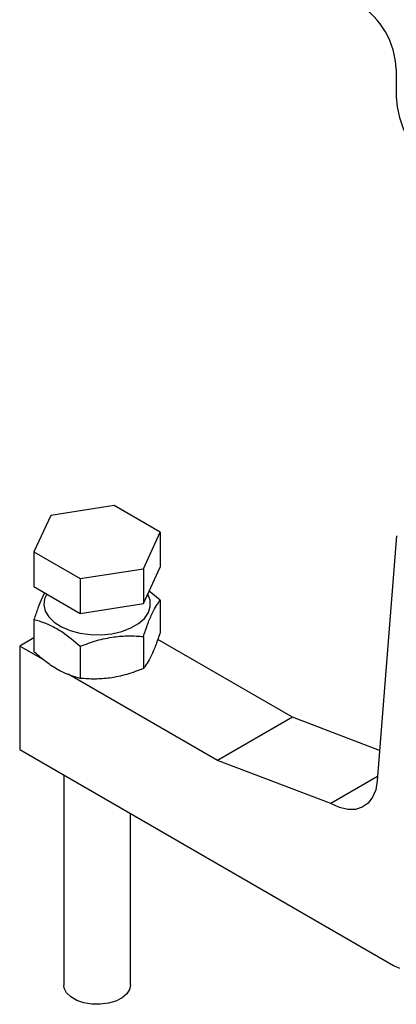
# Model space of a CAD drawing. Extents: x 36 to 398, y 6 to 290.
# Tile 9 of 11: x 294 to 332, y 127 to 225. Entities that reach past the tile are written whole.
import ezdxf

# ---------------------------------------------------------------- set-up
doc = ezdxf.new("R2010")
doc.units = 0
doc.layers.get('0').update_dxf_attribs({"linetype": 'CONTINUOUS'})

msp = doc.modelspace()

# ---------------------------------------------------------------- linework, layer by layer
at = {"color": 7, "linetype": 'CONTINUOUS'}
for p, q in [((332.1338, 220.2658), (332.1338, 217.544)), ((303.8932, 176.6332), (297.5728, 175.6555)), ((308.52, 173.9622), (303.8932, 176.6332)), ((297.5728, 175.6555), (295.8793, 172.0069)), ((306.8265, 170.3135), (308.52, 173.9622)), ((308.52, 173.9622), (308.52, 170.4783)), ((332.1633, 173.6094), (330.2227, 149.1158)), ((295.8793, 172.0069), (300.5061, 169.3359)), ((295.8793, 172.0069), (295.8793, 168.523)), ((306.8265, 166.8296), (308.52, 170.4783)), ((300.5061, 169.3359), (306.8265, 170.3135)), ((306.8265, 170.3135), (306.8265, 166.8296)), ((295.8793, 168.523), (300.5061, 165.852)), ((300.5061, 169.3359), (300.5061, 165.852)), ((308.52, 167.1861), (307.4051, 168.0763)), ((298.8663, 166.7986), (298.8663, 166.7788)), ((300.5061, 165.852), (306.8265, 166.8296)), ((308.52, 167.1861), (308.52, 163.972)), ((295.8793, 165.2308), (295.8793, 162.0167)), ((306.8265, 163.5374), (306.8265, 160.3234)), ((295.8793, 163.4016), (294.4509, 162.577)), ((294.4509, 162.577), (294.4509, 152.2342)), ((296.9623, 161.1273), (294.4509, 162.577)), ((300.5061, 162.5598), (300.5061, 159.3457)), ((321.7335, 155.4675), (308.2652, 163.2426)), ((314.2499, 151.1473), (299.3118, 159.7709)), ((321.7335, 155.4675), (314.2499, 151.1473)), ((330.4623, 152.14), (321.7335, 155.4675)), ((294.4509, 152.2342), (331.853, 130.6424)), ((325.574, 146.8306), (314.2499, 151.1473)), ((298.8663, 149.6852), (298.8663, 128.6736)), ((330.2558, 149.5333), (325.574, 146.8306)), ((305.533, 128.6736), (305.533, 145.8366))]:
    msp.add_line(p, q, dxfattribs=at)
at = {"color": 7, "linetype": 'CONTINUOUS', "flags": 128}
for points in [[(332.1338, 217.544), (332.211, 216.5184), (332.44, 215.4374), (332.8133, 214.3362), (333.3188, 213.2509), (333.9398, 212.2171), (334.656, 211.2686), (335.444, 210.4365), (336.2779, 209.748), (337.1305, 209.2256), (337.9739, 208.8865), (338.7804, 208.7418), (339.5236, 208.7962), (340.1792, 209.0479), (340.7257, 209.4887), (341.1453, 210.1042), (341.4241, 210.8741)], [(297.1588, 167.7844), (296.95, 167.322), (296.868, 166.7008), (297.0044, 166.0829), (297.3534, 165.4934), (297.9008, 164.9565), (298.6243, 164.4943), (299.4941, 164.1256), (300.4746, 163.8655), (301.5258, 163.7246), (302.6046, 163.7089), (303.6668, 163.8188), (304.669, 164.0498), (305.57, 164.3927), (306.3331, 164.8332), (306.9269, 165.3533), (307.3272, 165.9318), (307.5176, 166.545), (307.4902, 167.1678), (307.2568, 167.7568)], [(330.2227, 149.1158), (330.068, 148.2199), (329.7597, 147.4621), (329.3082, 146.868), (328.7288, 146.4577), (328.041, 146.2451), (327.2682, 146.2374), (326.4365, 146.4347), (325.574, 146.8306)], [(305.533, 128.6736), (305.4527, 128.2538), (305.1697, 127.8), (304.7, 127.401), (304.0733, 127.0821), (303.3288, 126.8631), (302.5133, 126.7578), (301.6782, 126.773), (300.8758, 126.9076), (300.1566, 127.1531), (299.5658, 127.4942), (299.1405, 127.9094), (298.9073, 128.3726), (298.8663, 128.6736)]]:
    msp.add_lwpolyline(points, dxfattribs=at)
at = {"color": 7, "linetype": 'CONTINUOUS'}
for centre, radius, start, end in [((323.946, 219.8932), 8.1963, 2.605472, 57.394513), ((333.1472, 132.8388), 2.5493, 239.491037, 254.432211)]:
    msp.add_arc(centre, radius, start, end, dxfattribs=at)
for points, knots in [([(296.9562, 167.9013), (296.8595, 167.7224), (296.6312, 167.3001), (296.2674, 166.381), (296.0094, 165.6165), (295.8793, 165.2308)], [0, 0, 0, 0, 0.2669888, 0.6301361, 1, 1, 1, 1]), ([(306.8265, 163.5374), (306.9734, 163.9735), (307.2706, 164.855), (307.7109, 165.8919), (308.1318, 166.669), (308.3898, 167.0127), (308.52, 167.1861)], [0, 0, 0, 0, 0.264605, 0.5349476, 0.7653432, 1, 1, 1, 1]), ([(295.8793, 165.2308), (296.0472, 165.1871), (296.5946, 165.0447), (297.5545, 164.6793), (298.9547, 163.8925), (299.927, 163.0572), (300.5061, 162.5598)], [0, 0, 0, 0, 0.1113115, 0.3629256, 0.6206144, 1, 1, 1, 1]), ([(300.5061, 162.5598), (301.0547, 162.764), (302.1637, 163.1769), (303.8068, 163.5193), (305.3776, 163.6327), (306.3406, 163.5694), (306.8265, 163.5374)], [0, 0, 0, 0, 0.2646051, 0.534948, 0.7653432, 1, 1, 1, 1]), ([(308.52, 163.972), (308.373, 163.536), (308.0758, 162.6544), (307.6356, 161.6176), (307.2147, 160.8404), (306.9567, 160.4968), (306.8265, 160.3234)], [0, 0, 0, 0, 0.2646051, 0.534948, 0.7653432, 1, 1, 1, 1]), ([(300.5061, 159.3457), (299.927, 159.5168), (298.9645, 159.8013), (297.5648, 160.6269), (296.6043, 161.3682), (296.0472, 161.8665), (295.8793, 162.0167)], [0, 0, 0, 0, 0.3793838, 0.6306427, 0.8886892, 1, 1, 1, 1]), ([(306.8265, 160.3234), (306.2779, 160.1191), (305.1689, 159.7063), (303.5257, 159.3638), (301.955, 159.2504), (300.992, 159.3138), (300.5061, 159.3457)], [0, 0, 0, 0, 0.26460499, 0.53494755, 0.76534317, 1, 1, 1, 1])]:
    msp.add_open_spline(points, degree=3, knots=knots, dxfattribs=at)

doc.saveas('drawing.dxf')
